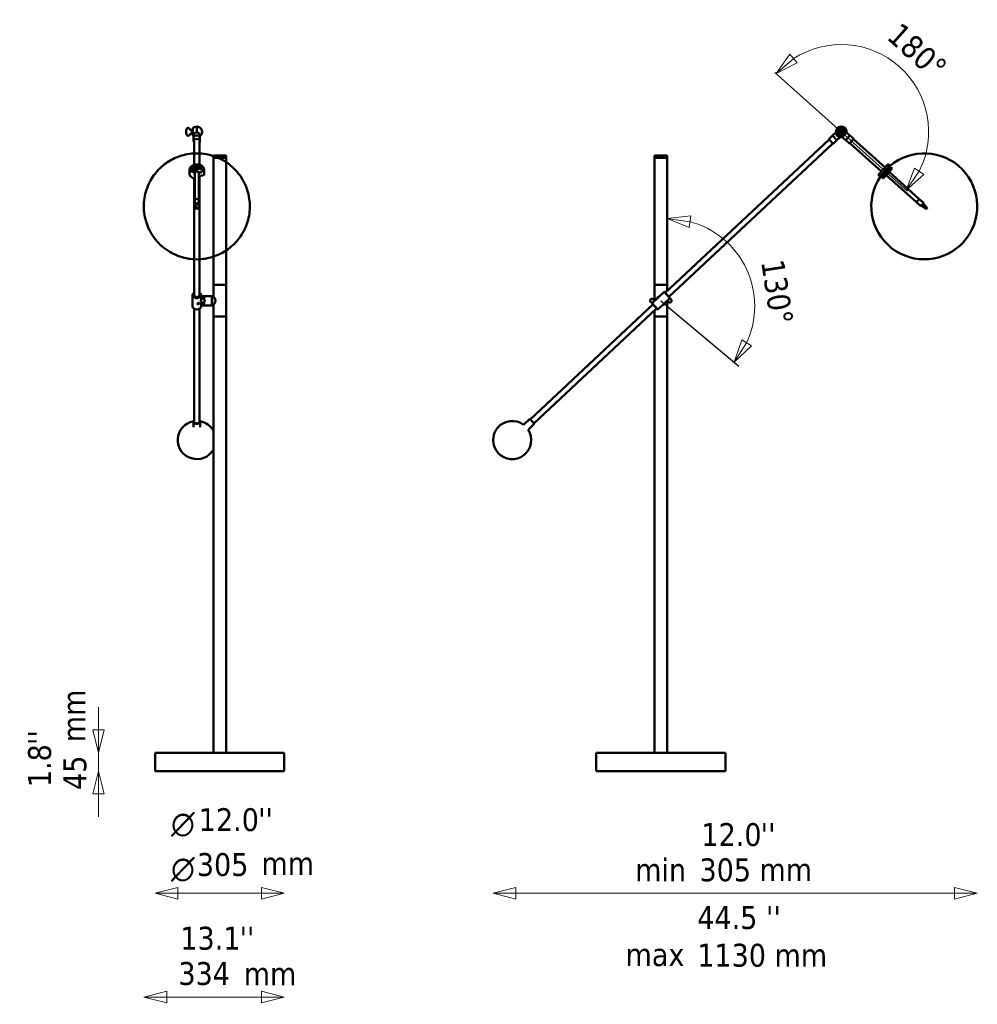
# Model space of a CAD drawing. Header units: millimetres. Extents: x 525 to 4798, y 847 to 3172.
# Tile 1 of 2: x 525 to 2785, y 847 to 3172. Entities that reach past the tile are written whole.
import ezdxf

# ---------------------------------------------------------------- set-up
doc = ezdxf.new("R2010")
doc.units = ezdxf.units.MM
doc.header["$LTSCALE"] = 18
for name, color, linetype, lineweight in [('Geometria szkicu (ISO)', 7, 'Continuous', 25), ('Symbol (ISO)', 7, 'Continuous', 25), ('Widoczne (ISO)', 7, 'Continuous', 50), ('Wymiar (ISO)', 7, 'Continuous', 25)]:
    doc.layers.add(name, color=color, linetype=linetype, lineweight=lineweight)
doc.styles.add('Styl tekstu27', font='AIGDT___.TTF')
doc.styles.add('Tekst notatki (ISO)', font='tahoma.ttf')

msp = doc.modelspace()

# ---------------------------------------------------------------- linework, layer by layer
at = {"layer": 'Geometria szkicu (ISO)'}
for p, q in [((2463.6, 2906.9), (2307.2, 3047)), ((2463.6, 2906.9), (2619.9, 2766.7)), ((2038.1, 2508.3), (2221.9, 2354))]:
    msp.add_line(p, q, dxfattribs=at)
at = {"layer": 'Widoczne (ISO)', "linetype": 'Continuous', "lineweight": 50}
for p, q in [((917.8, 2908), (917.8, 2907.8)), ((917.8, 2906), (917.8, 2905.7)), ((930.8, 2911.4), (933.2, 2914.2)), ((930.8, 2902.4), (930.8, 2911.4)), ((933.2, 2898.8), (933.2, 2915)), ((942.7, 2905.8), (942.7, 2919.4)), ((942.7, 2905.8), (942.7, 2919.4)), ((2465.6, 2916.2), (2460.6, 2915.9)), ((2461.1, 2906.7), (2460.6, 2915.9)), ((2461.1, 2906.7), (2466.1, 2907)), ((2461.1, 2906.7), (2461.6, 2897.6)), ((2465.6, 2916.2), (2466.1, 2907)), ((2466, 2894.6), (2476, 2905.8)), ((2466.6, 2897.8), (2466.1, 2907)), ((2476, 2905.8), (2484.2, 2898.4)), ((930.8, 2902.4), (933.2, 2899.6)), ((935.2, 2900.2), (935.2, 2892.9)), ((935.2, 2892.9), (935.2, 2884.8)), ((936.2, 2829.1), (936.2, 2884.8)), ((949.2, 2829.1), (949.2, 2884.8)), ((950.2, 2898.2), (950.2, 2892.9)), ((950.2, 2892.9), (950.2, 2884.8)), ((2048.2, 2526.7), (2435, 2889.1)), ((2443.1, 2898), (2434.3, 2889.8)), ((2434.3, 2889.8), (2444.6, 2878.8)), ((2443.1, 2898), (2451.1, 2905.5)), ((2453.4, 2887), (2443.1, 2898)), ((2453.4, 2887), (2443.1, 2898)), ((2453.4, 2887), (2444.6, 2878.8)), ((2451.1, 2905.5), (2451.1, 2905.5)), ((2451.8, 2902.7), (2451.6, 2902.5)), ((2451.8, 2902.7), (2451.8, 2902.7)), ((2453.4, 2887), (2461.4, 2894.6)), ((2461.4, 2894.6), (2461.4, 2894.6)), ((2466.6, 2897.8), (2461.6, 2897.6)), ((2466, 2894.6), (2474.2, 2887.3)), ((2484.2, 2898.4), (2474.2, 2887.3)), ((2474.2, 2887.3), (2484.2, 2898.4)), ((2474.2, 2887.3), (2483.2, 2879.3)), ((2483.2, 2879.3), (2493.2, 2890.4)), ((2484.2, 2898.4), (2493.2, 2890.4)), ((2567, 2822.9), (2492.5, 2889.7)), ((2057.1, 2517.2), (2443.9, 2879.6)), ((2558.3, 2813.3), (2483.8, 2880)), ((1011.7, 2851.5), (981.7, 2851.5)), ((981.7, 2851.5), (981.7, 2845.8)), ((1011.7, 2845.8), (981.7, 2845.8)), ((981.7, 2545.8), (981.7, 2845.8)), ((981.7, 2845.8), (1011.7, 2845.8)), ((1011.7, 2851.5), (1011.7, 2845.8)), ((1011.7, 2545.8), (1011.7, 2845.8)), ((2053.1, 2851.5), (2023.1, 2851.5)), ((2023.1, 2851.5), (2023.1, 2845.8)), ((2053.1, 2845.8), (2023.1, 2845.8)), ((2023.1, 2545.8), (2023.1, 2845.8)), ((2023.1, 2845.8), (2053.1, 2845.8)), ((2053.1, 2851.5), (2053.1, 2845.8)), ((2053.1, 2545.8), (2053.1, 2845.8)), ((925.2, 2816.4), (925.2, 2814.8)), ((950.4, 2820.4), (925.8, 2811.9)), ((925.8, 2811.9), (925.8, 2814)), ((926.2, 2814.9), (926.2, 2814.2)), ((949.8, 2823.9), (926.8, 2815.8)), ((926.8, 2815.8), (926.8, 2814.5)), ((936.7, 2819.3), (936.7, 2819.3)), ((949.8, 2823.9), (949.8, 2822.5)), ((950.4, 2822.6), (950.4, 2820.4)), ((960.2, 2816.4), (960.2, 2814.8)), ((2552.6, 2806.9), (2572.6, 2829.3)), ((2554.7, 2801.7), (2578, 2827.8)), ((2556.8, 2801.1), (2578.8, 2825.7)), ((2558.6, 2801.7), (2571.3, 2815.8)), ((2560.2, 2799.2), (2573.5, 2814)), ((2570.7, 2816.6), (2571.4, 2815.9)), ((2578.5, 2823.9), (2571.3, 2815.8)), ((2571.3, 2815.8), (2573.3, 2814.1)), ((2572.7, 2818.8), (2573.4, 2818.1)), ((2575.9, 2811.9), (2573.5, 2814)), ((2583.6, 2820.4), (2575.9, 2811.9)), ((2576.2, 2829.5), (2578, 2827.8)), ((2576.9, 2822.3), (2576.3, 2822.8)), ((2577.4, 2827), (2578.8, 2825.7)), ((2578.5, 2823.9), (2580.4, 2822.2)), ((2581.2, 2822.6), (2583.6, 2820.4)), ((925.2, 2810.9), (925.2, 2808.7)), ((935.1, 2797), (937.7, 2797.9)), ((936.2, 2521.7), (936.2, 2797.4)), ((937.7, 2744.7), (937.7, 2811.2)), ((947.7, 2744.7), (947.7, 2811.2)), ((947.7, 2801.4), (959.7, 2805.6)), ((949.2, 2521.7), (949.2, 2801.9)), ((960.2, 2810.9), (960.2, 2808.7)), ((2552.8, 2803.4), (2554.7, 2801.7)), ((2555.3, 2802.5), (2556.8, 2801.1)), ((2558.6, 2801.7), (2560.6, 2799.9)), ((2560, 2803.5), (2559.4, 2804)), ((2560.2, 2804.9), (2560.9, 2804.2)), ((2560.2, 2799.2), (2562.6, 2797)), ((2562.2, 2807.1), (2562.9, 2806.5)), ((2562.6, 2797), (2575.9, 2811.9)), ((2565.2, 2809), (2564.5, 2809.7)), ((2641.2, 2741), (2569.8, 2805)), ((2647.9, 2748.4), (2576.4, 2812.4)), ((937.7, 2744.7), (937.7, 2735.3)), ((947.7, 2744.7), (947.7, 2735.3)), ((2641.2, 2741), (2647.9, 2748.4)), ((2647.9, 2748.4), (2641.2, 2741)), ((2647.9, 2748.4), (2658.3, 2739.1)), ((939.7, 2726.3), (937.7, 2735.2)), ((939.2, 2738), (941.7, 2737.2)), ((940.2, 2727.3), (939.2, 2738)), ((940.2, 2727.3), (939.7, 2726.3)), ((939.7, 2726.3), (940.7, 2726)), ((941.2, 2727), (940.2, 2727.3)), ((940.7, 2726), (944.2, 2725)), ((944.8, 2726), (941.2, 2727)), ((941.7, 2737.2), (945.2, 2736.2)), ((944.2, 2725), (945.3, 2724.7)), ((945.8, 2725.7), (944.8, 2726)), ((945.2, 2736.2), (947.7, 2735.5)), ((945.3, 2724.7), (945.8, 2725.7)), ((945.8, 2725.7), (947.7, 2735.5)), ((2641.2, 2741), (2651.6, 2731.6)), ((2651.6, 2731.6), (2654.8, 2735.2)), ((2664.2, 2724.7), (2652.6, 2732.7)), ((2654.8, 2735.2), (2657.3, 2738)), ((2665.6, 2726.3), (2654.8, 2735.2)), ((2657.3, 2738), (2658.3, 2739.1)), ((2666.6, 2727.3), (2657.3, 2738)), ((2664.5, 2725), (2664.2, 2724.7)), ((2665.4, 2726), (2664.5, 2725)), ((2665.6, 2726.3), (2665.4, 2726)), ((2666.6, 2727.3), (2665.6, 2726.3)), ((2752.7, 2647.6), (2752.8, 2647.7)), ((2752.7, 2647.6), (2752.8, 2647.7)), ((981.7, 2545.8), (1011.7, 2545.8)), ((981.7, 2519.3), (981.7, 2545.8)), ((981.7, 2545.8), (1011.7, 2545.8)), ((1011.7, 2470.8), (1011.7, 2545.8)), ((2023.1, 2545.8), (2053.1, 2545.8)), ((2023.1, 2510.3), (2023.1, 2545.8)), ((2023.1, 2545.8), (2053.1, 2545.8)), ((2053.1, 2531.3), (2053.1, 2545.8)), ((932.7, 2495), (932.7, 2521.6)), ((952.7, 2511.7), (952.7, 2521.6)), ((953.7, 2513.3), (952.7, 2513.3)), ((953.7, 2518.8), (954.2, 2519.3)), ((953.7, 2511.5), (953.7, 2518.8)), ((954.2, 2519.3), (954.2, 2511.9)), ((954.2, 2519.3), (959.2, 2519.3)), ((959.2, 2511.9), (959.2, 2519.3)), ((959.7, 2518.8), (959.2, 2519.3)), ((959.7, 2519.1), (959.9, 2519.3)), ((959.7, 2511.5), (959.7, 2519.1)), ((959.9, 2519.3), (959.9, 2511.3)), ((978.5, 2519.3), (959.9, 2519.3)), ((978.5, 2497.3), (978.5, 2519.3)), ((978.7, 2519.1), (978.5, 2519.3)), ((978.7, 2519.3), (978.7, 2497.3)), ((981.7, 2519.3), (978.7, 2519.3)), ((2017, 2502.3), (2045.5, 2528.9)), ((2030.7, 2487.7), (2059.1, 2514.3)), ((2059.1, 2514.3), (2045.5, 2528.9)), ((2046.2, 2528.9), (2045.5, 2528.9)), ((2046.2, 2528.9), (2059.2, 2515)), ((2059.2, 2515), (2059.1, 2514.3)), ((936.2, 2223.2), (936.2, 2489.4)), ((949.2, 2223.2), (949.2, 2489.4)), ((953.7, 2503.3), (952, 2503.3)), ((952.7, 2495), (952.7, 2503.3)), ((953.7, 2497.8), (953.7, 2505.1)), ((953.7, 2497.8), (954.2, 2497.3)), ((954.2, 2504.7), (954.2, 2497.3)), ((954.2, 2497.3), (959.2, 2497.3)), ((959.2, 2497.3), (959.2, 2504.7)), ((959.7, 2497.8), (959.2, 2497.3)), ((959.7, 2497.5), (959.7, 2505.1)), ((959.7, 2497.5), (959.9, 2497.3)), ((959.9, 2505.3), (959.9, 2497.3)), ((978.5, 2497.3), (959.9, 2497.3)), ((978.7, 2497.5), (978.5, 2497.3)), ((981.7, 2497.3), (978.7, 2497.3)), ((981.7, 2470.8), (981.7, 2497.3)), ((1729.3, 2228), (2019, 2499.4)), ((1738.2, 2218.5), (2027.9, 2489.9)), ((2017, 2502.3), (2030.7, 2487.7)), ((2017, 2501.6), (2017, 2502.3)), ((2030, 2487.7), (2017, 2501.6)), ((2025.6, 2510.3), (2021.1, 2510.3)), ((2021.1, 2509.9), (2021.1, 2509.4)), ((2021.1, 2507.2), (2021.1, 2506.7)), ((2021.3, 2506.3), (2021.1, 2506.3)), ((2030, 2487.7), (2030.7, 2487.7)), ((2050.6, 2506.3), (2054.8, 2506.3)), ((2053.1, 2470.8), (2053.1, 2506.3)), ((2054.8, 2510.3), (2054.8, 2510.3)), ((2054.9, 2509.4), (2054.9, 2509.9)), ((2054.9, 2506.7), (2054.9, 2507.2)), ((1011.7, 2470.8), (981.7, 2470.8)), ((981.7, 2470.8), (981.7, 1440.8)), ((1011.7, 2470.8), (981.7, 2470.8)), ((1011.7, 2470.8), (1011.7, 1440.8)), ((2023.1, 2470.8), (2023.1, 2485.3)), ((2053.1, 2470.8), (2023.1, 2470.8)), ((2023.1, 2470.8), (2023.1, 1440.8)), ((2053.1, 2470.8), (2023.1, 2470.8)), ((2053.1, 2470.8), (2053.1, 1440.8)), ((934.7, 2209.6), (934.7, 2223.2)), ((950.7, 2209.6), (950.7, 2223.2)), ((1713.7, 2215.4), (1728.3, 2229.1)), ((1724.7, 2203.8), (1739.2, 2217.4)), ((1739.2, 2217.4), (1728.3, 2229.1)), ((1149.2, 1440.8), (844.2, 1440.8)), ((844.2, 1397.8), (844.2, 1440.8)), ((1149.2, 1397.8), (1149.2, 1440.8)), ((2190.6, 1440.8), (1885.6, 1440.8)), ((1885.6, 1397.8), (1885.6, 1440.8)), ((2190.6, 1397.8), (2190.6, 1440.8)), ((844.2, 1397.8), (1149.2, 1397.8)), ((1885.6, 1397.8), (2190.6, 1397.8))]:
    msp.add_line(p, q, dxfattribs=at)
for centre, radius, start, end in [((942.7, 2906.9), 12.5, 90, 139.4642), ((942.7, 2906.9), 12.5, 306.8699, 90), ((2463.6, 2906.9), 12.5, 354.826, 281.4322), ((2463.6, 2906.9), 12.5, 354.826, 186.4322), ((2463.6, 2906.9), 8.12, 111.0515, 255.2067), ((2463.6, 2906.9), 7.75, 111.9482, 254.31), ((2463.6, 2906.9), 7.5, 112.6003, 253.6579), ((2463.6, 2906.9), 4.5, 126.8781, 239.3801), ((2463.6, 2906.9), 8.12, 291.0515, 75.2067), ((2463.6, 2906.9), 7.75, 291.9482, 74.31), ((2463.6, 2906.9), 7.5, 292.6003, 73.6579), ((2463.6, 2906.9), 4.5, 306.8781, 59.3801), ((942.7, 2906.9), 12.5, 220.5358, 233.1301), ((2463.6, 2906.9), 12.5, 259.826, 281.4322), ((2659.8, 2731.2), 125, 318.1291, 130.5951), ((2574.5, 2827.6), 2.5, 48.1291, 138.1291), ((2577, 2822.4), 0.2, 228.1291, 312.2123), ((2625, 2762.2), 75, 128.8159, 129.2428), ((2659.6, 2731), 125, 145.6631, 318.1291), ((2554.5, 2805.3), 2.5, 138.1291, 228.1291), ((2559.9, 2803.3), 0.2, 336.7117, 48.1291), ((2659.6, 2731), 125, 318.1291, 318.1798), ((2659.8, 2731.2), 125, 318.0783, 318.1291), ((2038.1, 2508.3), 11, 108.5091, 157.7491), ((2038.1, 2508.3), 10.5, 115.3763, 150.8819), ((2038.1, 2508.3), 11, 288.5091, 337.7491), ((2038.1, 2508.3), 10.5, 295.3763, 330.8819), ((942.7, 2179.3), 45, 100.2164, 330.0736), ((942.7, 2179.3), 45, 29.9264, 79.7836), ((1686.9, 2179.3), 45, 53.3694, 32.8887)]:
    msp.add_arc(centre, radius, start, end, dxfattribs=at)
for centre, major_axis, ratio, start_param, end_param in [((942.7, 2900.2), (-7.5, 0), 0.74465, 4.712389, 6.283185), ((942.7, 2884.8), (7.5, 0), 0.74465, 5.76087, 9.947093), ((942.7, 2892.9), (-7.5, 0), 0.74465, 3.141593, 6.283185), ((942.7, 2892.9), (7.5, 0), 0.74465, 0, 3.141593), ((942.7, 2814.8), (17.5, 0), 0.74465, 6.133325, 9.574638), ((942.7, 2810.9), (-17.5, 0), 0.74465, 6.039821, 6.283185), ((938.1, 2769.6), (-62.9, -39.4), 0.604914, 4.165768, 4.534777), ((942.7, 2813.4), (16.5, 0), 0.74465, 0.197387, 3.073532), ((942.7, 2812.8), (-16.5, 0), 0.74465, 6.029761, 6.156891), ((935, 2817.5), (-3, 0), 0.74465, 4.101542, 6.211109), ((935, 2819.5), (-3, 0), 0.74465, 0.464713, 0.767936), ((942.7, 2808.7), (-6, 0), 0.74465, 2.555907, 6.868871), ((942.7, 2812.8), (16.5, 0), 0.74465, 0.335593, 1.126126), ((942.7, 2810.9), (17.5, 0), 0.74465, 0, 1.116066), ((942.7, 2808.7), (17.5, 0), 0.74465, 6.039821, 7.399251), ((2631.6, 2769.6), (-55.2, 49.5), 0.422635, 6.098681, 6.46769), ((942.7, 2808.7), (-17.5, 0), 0.74465, 6.039821, 7.399251), ((942.7, 2812.1), (-6, 0), 0.74465, 0.387554, 0.585686), ((942.7, 2813.4), (-7, 0), 0.74465, 0.702373, 0.775193), ((942.7, 2812.1), (6, 0), 0.74465, 5.6975, 5.895631), ((942.7, 2813.4), (-7, 0), 0.74465, 2.366399, 2.439219), ((951.8, 2813.1), (-1.19, 0), 0.74465, 0.520839, 2.620754), ((2618.3, 2754.8), (-55.2, 49.5), 0.422635, 0.157762, 0.184504), ((942.7, 2744.7), (5, 0), 0.74465, 0, 3.141593), ((942.7, 2744.7), (-5, 0), 0.74465, 3.141593, 6.283185), ((942.7, 2735.3), (-5, 0), 0.74465, 5.49697, 6.320004), ((942.7, 2735.3), (-5, 0), 0.74465, 0.036819, 0.283088), ((942.7, 2735.3), (5, 0), 0.74465, 0.036819, 2.355377), ((942.7, 2735.3), (5, 0), 0.74465, 6.124304, 6.320004), ((942.7, 2521.6), (-10, 0), 0.729815, 5.419973, 10.28799), ((942.7, 2522), (9.5, 0), 0.729815, 2.324317, 7.100461), ((942.7, 2522), (-6.96, 0), 0.729815, 5.918145, 9.789818), ((942.7, 2495), (10, 0), 0.729815, 3.141593, 6.283185), ((947.5, 2503.6), (1.49, -0.91), 0.62454, 4.557867, 5.975992), ((947.5, 2503.6), (1.07, -0.65), 0.62454, 4.767313, 6.16494), ((942.7, 2223.2), (-8, 0), 0.729815, 5.660817, 10.047146), ((942.7, 2223.2), (6.5, 0), 0.729815, 3.141593, 6.283185)]:
    msp.add_ellipse(centre, major_axis=major_axis, ratio=ratio, start_param=start_param, end_param=end_param, dxfattribs=at)
for centre, major_axis in [((934.5, 2813), (-1.73, 0)), ((934.5, 2813.3), (1.23, 0)), ((951.8, 2811.9), (-1.73, 0)), ((951.8, 2812.2), (1.23, 0))]:
    msp.add_ellipse(centre, major_axis=major_axis, ratio=0.74465, dxfattribs=at)
for points, knots in [([(930.8, 2910.7), (930.4, 2910.7), (929.5, 2910.6), (927.5, 2911.8), (925.8, 2913.6), (923.9, 2916.7), (919.7, 2916), (917.8, 2911.9), (917.8, 2908.9), (917.8, 2907)], [4.5, 4.5, 4.5, 4.5, 5.80505, 7.046145, 11.426945, 13.262483, 17.476581, 20.612924, 26.275376, 26.275376, 26.275376, 26.275376]), ([(930.8, 2903.3), (930.4, 2903.4), (929.5, 2903.5), (927.5, 2902.2), (925.8, 2900.4), (923.9, 2897.4), (919.7, 2898), (917.8, 2902.2), (917.8, 2905.1), (917.8, 2907)], [4.5, 4.5, 4.5, 4.5, 5.80505, 7.046145, 11.426945, 13.262483, 17.476581, 20.612924, 26.275376, 26.275376, 26.275376, 26.275376]), ([(917.8, 2905.7), (917.8, 2904.2), (918, 2901.6), (919.7, 2897.8), (923.9, 2897.1), (925.8, 2900.2), (927.5, 2902), (929.5, 2903.2), (930.4, 2903.1), (930.8, 2903)], [-25.262005, -25.262005, -25.262005, -25.262005, -20.612924, -17.476581, -13.262483, -11.426945, -7.046145, -5.80505, -4.5, -4.5, -4.5, -4.5]), ([(950.2, 2898.2), (950.2, 2898.6), (950.2, 2899), (950, 2899.8), (949.8, 2900.2), (949.5, 2901.1), (949.2, 2901.5), (948.7, 2902.3), (948.4, 2902.7), (947.7, 2903.4), (947.3, 2903.8), (946.5, 2904.4), (946.1, 2904.7), (945.2, 2905.2), (944.7, 2905.4), (943.7, 2905.7), (943.2, 2905.8), (942.7, 2905.8)], [-11.816508, -11.816508, -11.816508, -11.816508, -10.349235, -10.349235, -8.881961, -8.881961, -7.414687, -7.414687, -5.947414, -5.947414, -4.46056, -4.46056, -2.973707, -2.973707, -1.486853, -1.486853, 0, 0, 0, 0]), ([(2451.5, 2902.6), (2451.5, 2902.6), (2451.5, 2902.7), (2451.4, 2903.2), (2451.3, 2903.5), (2451.2, 2904.2), (2451.2, 2904.5), (2451.1, 2905), (2451.1, 2905.2), (2451.1, 2905.4), (2451.1, 2905.5), (2451.1, 2905.5)], [-6.249815, -6.249815, -6.249815, -6.249815, -5.947414, -5.947414, -4.46056, -4.46056, -2.973707, -2.973707, -1.486853, -1.486853, 0, 0, 0, 0]), ([(2454.1, 2898), (2453.7, 2898.3), (2453.4, 2898.7), (2452.8, 2899.5), (2452.6, 2900), (2452.1, 2900.8), (2452, 2901.2), (2451.7, 2902), (2451.6, 2902.3), (2451.5, 2902.6)], [-11.816508, -11.816508, -11.816508, -11.816508, -10.349235, -10.349235, -8.881961, -8.881961, -7.414687, -7.414687, -6.249815, -6.249815, -6.249815, -6.249815]), ([(2451.7, 2901.8), (2451.9, 2901.7), (2452.1, 2901.4), (2452.5, 2901.1), (2452.5, 2901.1)], [56.9003197, 56.9003197, 56.9003197, 56.9003197, 57.2747921, 57.314769, 57.314769, 57.314769, 57.314769]), ([(2452, 2901.2), (2452, 2901.2), (2452, 2901.2), (2452, 2901.2), (2452.2, 2901), (2452.4, 2900.8), (2452.6, 2900.6), (2452.7, 2900.5), (2452.9, 2900.3), (2453, 2900.1)], [-59.460554, -59.460554, -59.460554, -59.460554, -59.418105, -59.418105, -59.418105, -58.369913, -58.369913, -58.369913, -57.556654, -57.556654, -57.556654, -57.556654]), ([(2457, 2895.8), (2456.7, 2896.1), (2456.3, 2896.4), (2455.9, 2896.8), (2455.4, 2897.3), (2454.8, 2897.9), (2454.3, 2898.5), (2453.7, 2899), (2453.1, 2899.6), (2452.6, 2900.1), (2452.5, 2900.2), (2452.5, 2900.3), (2452.4, 2900.4)], [-264.219532, -264.219532, -264.219532, -264.219532, -262.344404, -262.344404, -262.344404, -259.915216, -259.915216, -259.915216, -257.486028, -257.486028, -257.486028, -257.020477, -257.020477, -257.020477, -257.020477]), ([(2453.3, 2898.9), (2453.4, 2898.8), (2453.9, 2898.3), (2454.7, 2897.5), (2455.4, 2896.8), (2455.5, 2896.7)], [51.576307, 51.576307, 51.576307, 51.576307, 51.6402721, 52.1189492, 52.2670791, 52.2670791, 52.2670791, 52.2670791]), ([(2458.5, 2895.1), (2458.2, 2895.2), (2457.9, 2895.3), (2457.2, 2895.7), (2456.8, 2895.9), (2455.9, 2896.4), (2455.5, 2896.7), (2454.8, 2897.3), (2454.4, 2897.6), (2454.1, 2898)], [-17.383202, -17.383202, -17.383202, -17.383202, -16.218329, -16.218329, -14.751056, -14.751056, -13.283782, -13.283782, -11.816508, -11.816508, -11.816508, -11.816508]), ([(2456.8, 2896.3), (2457, 2896.2), (2457.1, 2896.1), (2457.3, 2895.9), (2457.5, 2895.7), (2457.7, 2895.5), (2457.9, 2895.4)], [-51.84639, -51.84639, -51.84639, -51.84639, -51.032568, -51.032568, -51.032568, -49.520988, -49.520988, -49.520988, -49.520988]), ([(2458, 2895.7), (2458, 2895.7), (2458.1, 2895.6), (2458.2, 2895.5), (2458.2, 2895.5), (2458.2, 2895.5)], [59.3198564, 59.3198564, 59.3198564, 59.3198564, 59.3634641, 59.6767649, 59.6892786, 59.6892786, 59.6892786, 59.6892786]), ([(2458.2, 2895.2), (2458.2, 2895.2), (2458.2, 2895.3), (2458.2, 2895.4), (2458.2, 2895.4), (2458.2, 2895.5)], [-0.3076384, -0.3076384, -0.3076384, -0.3076384, -0.232125, -0.232125, 0, 0, 0, 0]), ([(2461.4, 2894.6), (2461.4, 2894.6), (2461.3, 2894.6), (2461, 2894.6), (2460.8, 2894.6), (2460.3, 2894.7), (2460, 2894.7), (2459.4, 2894.9), (2459.1, 2894.9), (2458.6, 2895.1), (2458.5, 2895.1), (2458.5, 2895.1)], [-23.633017, -23.633017, -23.633017, -23.633017, -22.146164, -22.146164, -20.65931, -20.65931, -19.172457, -19.172457, -17.685603, -17.685603, -17.383202, -17.383202, -17.383202, -17.383202]), ([(818.5, 2745.7), (820, 2758.9), (823.7, 2771.7), (834.4, 2795.1), (841.5, 2805.5), (858.1, 2824.2), (867.7, 2831.8), (888.7, 2844.7), (900, 2849.2), (924.1, 2855.5), (936.7, 2856.7), (962.8, 2855.3), (976.2, 2852.5), (1002.3, 2841.9), (1015, 2834.5), (1036.9, 2814.5), (1046.4, 2803), (1059.9, 2777), (1064.5, 2763.3), (1068.5, 2735.6), (1068.2, 2721.9), (1063.5, 2695.7), (1059, 2683.3), (1047, 2660.7), (1039.4, 2650.8), (1021.8, 2633.2), (1011.8, 2626.2), (990.1, 2614.6), (978.5, 2610.7), (954, 2605.8), (941.1, 2605.3), (914.8, 2608.4), (901.4, 2612.1), (875.7, 2624.7), (863.4, 2633), (842.9, 2654.5), (834.4, 2666.6), (822.7, 2693.3), (819.1, 2707.1), (817.4, 2729.5), (817.5, 2737.7), (818.5, 2745.7)], [0, 0, 0, 0, 0.239742, 0.239742, 0.49778, 0.49778, 0.794449, 0.794449, 1.146781, 1.146781, 1.55561, 1.55561, 1.984349, 1.984349, 2.369948, 2.369948, 2.684753, 2.684753, 2.948023, 2.948023, 3.188467, 3.188467, 3.430179, 3.430179, 3.694259, 3.694259, 4.000809, 4.000809, 4.365123, 4.365123, 4.7822, 4.7822, 5.207248, 5.207248, 5.579114, 5.579114, 5.881459, 5.881459, 6.138064, 6.138064, 6.283185, 6.283185, 6.283185, 6.283185]), ([(925.2, 2816.4), (925.2, 2817.8), (925.5, 2819.2), (926.6, 2821.9), (927.4, 2823.2), (929.5, 2825.5), (930.8, 2826.5), (933.8, 2828.3), (935.5, 2829), (939, 2829.9), (940.9, 2830.1), (944.7, 2830.1), (946.6, 2829.9), (950.2, 2828.9), (951.9, 2828.2), (954.9, 2826.4), (956.2, 2825.3), (958.4, 2822.8), (959.2, 2821.4), (960, 2818.8), (960.2, 2817.6), (960.2, 2816.4)], [6.195937, 6.195937, 6.195937, 6.195937, 6.485335, 6.485335, 6.784773, 6.784773, 7.10383, 7.10383, 7.435661, 7.435661, 7.771217, 7.771217, 8.107211, 8.107211, 8.44273, 8.44273, 8.774259, 8.774259, 9.091789, 9.091789, 9.33753, 9.33753, 9.33753, 9.33753]), ([(931.9, 2817.6), (932.1, 2817.9), (932.4, 2818.2), (933.5, 2819.3), (934.4, 2820), (936.6, 2821.1), (937.9, 2821.6), (940.4, 2822.1), (941.8, 2822.3), (943.7, 2822.2), (944.2, 2822.2), (944.8, 2822.1)], [6.729039, 6.729039, 6.729039, 6.729039, 6.842262, 6.842262, 7.161805, 7.161805, 7.480326, 7.480326, 7.798659, 7.798659, 7.929806, 7.929806, 7.929806, 7.929806]), ([(932.9, 2819.1), (932.9, 2819.1), (932.9, 2819.1), (933.1, 2819), (933.3, 2818.9), (933.5, 2818.8)], [1.0765037, 1.0765037, 1.0765037, 1.0765037, 1.07804383, 1.07804383, 1.15029545, 1.15029545, 1.15029545, 1.15029545]), ([(933.5, 2818.8), (933.7, 2818.7), (933.9, 2818.7), (934.4, 2818.6), (934.6, 2818.6), (934.9, 2818.7), (935, 2818.7), (935.1, 2818.7)], [0, 0, 0, 0, 0.0722482, 0.0722482, 0.1444964, 0.1444964, 0.1637388, 0.1637388, 0.1637388, 0.1637388]), ([(935.4, 2818.8), (935.5, 2818.9), (935.5, 2818.9), (935.8, 2819), (936, 2819.2), (936.2, 2819.4), (936.2, 2819.4), (936.3, 2819.5)], [0.1991594, 0.1991594, 0.1991594, 0.1991594, 0.2160332, 0.2160332, 0.2875701, 0.2875701, 0.3166062, 0.3166062, 0.3166062, 0.3166062]), ([(952.2, 2508), (952.2, 2508.1), (952.2, 2508.2), (952.2, 2508.6), (952.3, 2508.8), (952.4, 2509.5), (952.5, 2509.8), (952.9, 2510.6), (953.2, 2510.9), (953.9, 2511.7), (954.3, 2512), (955.1, 2512.4), (955.3, 2512.5), (956, 2512.8), (956.5, 2512.8), (957.4, 2512.8), (957.8, 2512.7), (958.5, 2512.4), (958.9, 2512.2), (959.7, 2511.6), (960, 2511.2), (960.7, 2510.4), (960.9, 2509.8), (961.2, 2509.1), (961.2, 2508.8), (961.3, 2508.2), (961.2, 2507.8), (961, 2507), (960.9, 2506.6), (960.4, 2505.9), (960.1, 2505.5), (959.4, 2504.8), (958.9, 2504.5), (958.2, 2504.1), (958, 2504), (957.2, 2503.8), (956.8, 2503.8), (955.9, 2503.9), (955.5, 2504), (954.8, 2504.3), (954.4, 2504.5), (953.7, 2505.1), (953.3, 2505.5), (952.7, 2506.4), (952.5, 2507), (952.3, 2507.7), (952.3, 2507.9), (952.2, 2508)], [0, 0, 0, 0, 0.025874, 0.025874, 0.103923, 0.103923, 0.219424, 0.219424, 0.356926, 0.356926, 0.521028, 0.521028, 0.603036, 0.603036, 0.748903, 0.748903, 0.864997, 0.864997, 0.99012, 0.99012, 1.144534, 1.144534, 1.314821, 1.314821, 1.388056, 1.388056, 1.509712, 1.509712, 1.624008, 1.624008, 1.765802, 1.765802, 1.932208, 1.932208, 2.01276, 2.01276, 2.153038, 2.153038, 2.266958, 2.266958, 2.395762, 2.395762, 2.553216, 2.553216, 2.723188, 2.723188, 2.77735, 2.77735, 2.77735, 2.77735]), ([(981.7, 2497.3), (981.7, 2497.3), (981.8, 2497.4), (982, 2497.7), (982.2, 2497.9), (982.8, 2498.7), (983.3, 2499.6), (984.5, 2501.5), (985.2, 2502.7), (985.9, 2504.7), (986.2, 2505.4), (986.5, 2506.8), (986.5, 2507.6), (986.5, 2509), (986.5, 2509.8), (986.2, 2511.2), (985.9, 2511.9), (985.2, 2513.9), (984.5, 2515.1), (983.3, 2517), (982.8, 2517.9), (982.2, 2518.7), (982, 2518.9), (981.8, 2519.2), (981.7, 2519.3), (981.7, 2519.3)], [1.747725, 1.747725, 1.747725, 1.747725, 1.964153, 1.964153, 2.180581, 2.180581, 2.613437, 2.613437, 3.054444, 3.054444, 3.274947, 3.274947, 3.495451, 3.495451, 3.715954, 3.715954, 3.936458, 3.936458, 4.377465, 4.377465, 4.81032, 4.81032, 5.026748, 5.026748, 5.243176, 5.243176, 5.243176, 5.243176]), ([(2012.6, 2508.3), (2012.6, 2508.8), (2012.6, 2509.2), (2012.9, 2510.1), (2013.1, 2510.6), (2013.7, 2511.3), (2014.1, 2511.7), (2014.8, 2512.2), (2015.3, 2512.5), (2016.2, 2512.7), (2016.7, 2512.8), (2017.6, 2512.8), (2018.1, 2512.7), (2019, 2512.4), (2019.4, 2512.2), (2020.2, 2511.6), (2020.5, 2511.2), (2020.9, 2510.7), (2021, 2510.5), (2021.1, 2510.3)], [0, 0, 0, 0, 0.386274, 0.386274, 0.803715, 0.803715, 1.209715, 1.209715, 1.616818, 1.616818, 2.034151, 2.034151, 2.424236, 2.424236, 2.842769, 2.842769, 3.24535, 3.24535, 3.413087, 3.413087, 3.413087, 3.413087]), ([(2063.4, 2508.3), (2063.4, 2508.8), (2063.3, 2509.2), (2063, 2510.1), (2062.8, 2510.6), (2062.2, 2511.3), (2061.9, 2511.7), (2061.1, 2512.2), (2060.7, 2512.5), (2059.7, 2512.7), (2059.2, 2512.8), (2058.3, 2512.8), (2057.8, 2512.7), (2057.3, 2512.5), (2057.2, 2512.5), (2057.1, 2512.4)], [0, 0, 0, 0, 0.386274, 0.386274, 0.803715, 0.803715, 1.209715, 1.209715, 1.616818, 1.616818, 2.034151, 2.034151, 2.424236, 2.424236, 2.510699, 2.510699, 2.510699, 2.510699]), ([(944.1, 2501.1), (944.1, 2501.2), (944.1, 2501.4), (944.3, 2501.7), (944.5, 2501.8), (944.8, 2502.1), (945.1, 2502.3), (945.7, 2502.5), (946, 2502.6), (946.6, 2502.8), (946.9, 2502.8), (947.6, 2502.9), (947.9, 2502.9), (948.3, 2502.9), (948.4, 2502.9), (948.6, 2502.8), (948.7, 2502.7), (948.7, 2502.6), (948.8, 2502.6), (948.8, 2502.4), (948.7, 2502.3), (948.7, 2502.1), (948.6, 2502), (948.4, 2501.7), (948.3, 2501.6), (947.9, 2501.1), (947.6, 2500.9), (946.9, 2500.5), (946.6, 2500.4), (946, 2500.2), (945.7, 2500.2), (945.1, 2500.2), (944.8, 2500.2), (944.5, 2500.4), (944.3, 2500.5), (944.1, 2500.8), (944.1, 2500.9), (944.1, 2501.1)], [0, 0, 0, 0, 0.064485, 0.064485, 0.12897, 0.12897, 0.215879, 0.215879, 0.302787, 0.302787, 0.409672, 0.409672, 0.516556, 0.516556, 0.586114, 0.586114, 0.620893, 0.620893, 0.655672, 0.655672, 0.690451, 0.690451, 0.72523, 0.72523, 0.794787, 0.794787, 0.901672, 0.901672, 1.008556, 1.008556, 1.095465, 1.095465, 1.182373, 1.182373, 1.246858, 1.246858, 1.311343, 1.311343, 1.311343, 1.311343]), ([(2012.6, 2508.3), (2012.6, 2507.9), (2012.6, 2507.4), (2012.9, 2506.5), (2013.1, 2506), (2013.7, 2505.3), (2014.1, 2504.9), (2014.8, 2504.4), (2015.3, 2504.2), (2016.2, 2503.9), (2016.7, 2503.8), (2017.6, 2503.8), (2018.1, 2503.9), (2018.8, 2504.1), (2019, 2504.2), (2019.2, 2504.4)], [0, 0, 0, 0, 0.386274, 0.386274, 0.803715, 0.803715, 1.209715, 1.209715, 1.616818, 1.616818, 2.034151, 2.034151, 2.424236, 2.424236, 2.640629, 2.640629, 2.640629, 2.640629]), ([(2021.1, 2509.9), (2021.1, 2510), (2021.1, 2510.1), (2021.1, 2510.2), (2021.1, 2510.3), (2021.1, 2510.3), (2021.1, 2510.3), (2021.1, 2510.3)], [-0.2436023, -0.2436023, -0.2436023, -0.2436023, -0.1973383, -0.1973383, -0.152714, -0.152714, -0.1219982, -0.1219982, -0.1219982, -0.1219982]), ([(2021.1, 2508.3), (2021.1, 2508.5), (2021.1, 2508.6), (2021.1, 2509), (2021.1, 2509.2), (2021.1, 2509.4)], [-0.1219982, -0.1219982, -0.1219982, -0.1219982, -0.0758382, -0.0758382, 0, 0, 0, 0]), ([(2021.1, 2507.2), (2021.1, 2507.3), (2021.1, 2507.4), (2021.1, 2507.7), (2021.1, 2507.9), (2021.1, 2508.1), (2021.1, 2508.2), (2021.1, 2508.3)], [-0.2436023, -0.2436023, -0.2436023, -0.2436023, -0.1973383, -0.1973383, -0.152714, -0.152714, -0.1219982, -0.1219982, -0.1219982, -0.1219982]), ([(2021.1, 2506.3), (2021.1, 2506.3), (2021.1, 2506.3), (2021.1, 2506.4), (2021.1, 2506.5), (2021.1, 2506.7)], [-0.1219982, -0.1219982, -0.1219982, -0.1219982, -0.0758382, -0.0758382, 0, 0, 0, 0]), ([(2054.8, 2510.3), (2054.8, 2510.3), (2054.8, 2510.3), (2054.9, 2510.2), (2054.9, 2510.1), (2054.9, 2509.9)], [-0.1219982, -0.1219982, -0.1219982, -0.1219982, -0.0758382, -0.0758382, 0, 0, 0, 0]), ([(2054.9, 2509.4), (2054.9, 2509.3), (2054.9, 2509.2), (2054.9, 2508.9), (2054.8, 2508.8), (2054.8, 2508.5), (2054.8, 2508.4), (2054.8, 2508.3)], [-0.2436023, -0.2436023, -0.2436023, -0.2436023, -0.1973383, -0.1973383, -0.152714, -0.152714, -0.1219982, -0.1219982, -0.1219982, -0.1219982]), ([(2054.8, 2508.3), (2054.8, 2508.2), (2054.8, 2508), (2054.9, 2507.6), (2054.9, 2507.4), (2054.9, 2507.2)], [-0.1219982, -0.1219982, -0.1219982, -0.1219982, -0.0758382, -0.0758382, 0, 0, 0, 0]), ([(2063.4, 2508.3), (2063.4, 2507.9), (2063.3, 2507.4), (2063, 2506.5), (2062.8, 2506), (2062.2, 2505.3), (2061.9, 2504.9), (2061.1, 2504.4), (2060.7, 2504.2), (2059.7, 2503.9), (2059.2, 2503.8), (2058.3, 2503.8), (2057.8, 2503.9), (2056.9, 2504.2), (2056.5, 2504.5), (2055.7, 2505), (2055.4, 2505.4), (2055, 2506), (2054.9, 2506.1), (2054.8, 2506.3)], [0, 0, 0, 0, 0.386274, 0.386274, 0.803715, 0.803715, 1.209715, 1.209715, 1.616818, 1.616818, 2.034151, 2.034151, 2.424236, 2.424236, 2.842769, 2.842769, 3.24535, 3.24535, 3.413087, 3.413087, 3.413087, 3.413087]), ([(2054.9, 2506.7), (2054.9, 2506.6), (2054.9, 2506.5), (2054.9, 2506.4), (2054.8, 2506.4), (2054.8, 2506.3), (2054.8, 2506.3), (2054.8, 2506.3)], [-0.2436023, -0.2436023, -0.2436023, -0.2436023, -0.1973383, -0.1973383, -0.152714, -0.152714, -0.1219982, -0.1219982, -0.1219982, -0.1219982])]:
    msp.add_open_spline(points, degree=3, knots=knots, dxfattribs=at)
for points in [[(917.8, 2906.9), (917.8, 2907.2), (917.8, 2907.5), (917.8, 2907.8)], [(2451.6, 2902.5), (2451.6, 2902.5), (2451.5, 2902.4), (2451.5, 2902.4)], [(2452, 2902.1), (2451.7, 2902.4), (2451.6, 2902.5), (2451.6, 2902.5)], [(2458.2, 2895.5), (2458.3, 2895.5), (2458.3, 2895.5), (2458.4, 2895.5)], [(947.7, 2734.7), (947.2, 2732.7), (946.8, 2730.5), (946.4, 2728.8)], [(2020.9, 2505.9), (2020.9, 2506), (2021, 2506.2), (2021.1, 2506.3)], [(2054.9, 2510.3), (2054.8, 2510.3), (2054.8, 2510.3), (2054.8, 2510.3)]]:
    msp.add_open_spline(points, degree=3, dxfattribs=at)
at = {"layer": 'Wymiar (ISO)', "lineweight": 18}
for p, q in [((2342.2, 3090), (2310, 3044.6)), ((2351, 3079.7), (2310, 3044.6)), ((2310, 3044.6), (2359.8, 3069.5)), ((2359.8, 3069.5), (2342.2, 3090)), ((2636.5, 2821.4), (2617.2, 2769.2)), ((2647.6, 2813.8), (2617.2, 2769.2)), ((2658.8, 2806.2), (2636.5, 2821.4)), ((2617.2, 2769.2), (2658.8, 2806.2)), ((2108.4, 2708.3), (2053.1, 2702)), ((2106.6, 2694.9), (2053.1, 2702)), ((2053.1, 2702), (2104.8, 2681.5)), ((2104.8, 2681.5), (2108.4, 2708.3)), ((2228.7, 2415.9), (2211.1, 2363.1)), ((2240.1, 2408.7), (2211.1, 2363.1)), ((2211.1, 2363.1), (2251.5, 2401.4)), ((2251.5, 2401.4), (2228.7, 2415.9)), ((710.4, 1494.8), (710.4, 1548.8)), ((696.9, 1494.8), (710.4, 1440.8)), ((723.9, 1494.8), (696.9, 1494.8)), ((710.4, 1494.8), (710.4, 1440.8)), ((710.4, 1440.8), (723.9, 1494.8)), ((710.4, 1397.8), (710.4, 1440.8)), ((710.4, 1397.8), (696.9, 1343.8)), ((710.4, 1343.8), (710.4, 1397.8)), ((723.9, 1343.8), (710.4, 1397.8)), ((696.9, 1343.8), (723.9, 1343.8)), ((710.4, 1343.8), (710.4, 1289.8)), ((898.2, 1122.7), (844.2, 1109.2)), ((898.2, 1095.7), (898.2, 1122.7)), ((1149.2, 1109.2), (1095.2, 1122.7)), ((1095.2, 1122.7), (1095.2, 1095.7)), ((1695.9, 1122.7), (1641.9, 1109.2)), ((1695.9, 1095.7), (1695.9, 1122.7)), ((2784.8, 1109.2), (2730.8, 1122.7)), ((2730.8, 1122.7), (2730.8, 1095.7)), ((898.2, 1109.2), (844.2, 1109.2)), ((844.2, 1109.2), (898.2, 1095.7)), ((1095.2, 1109.2), (898.2, 1109.2)), ((1095.2, 1109.2), (1149.2, 1109.2)), ((1095.2, 1095.7), (1149.2, 1109.2)), ((1695.9, 1109.2), (1641.9, 1109.2)), ((1641.9, 1109.2), (1695.9, 1095.7)), ((1695.9, 1109.2), (2730.8, 1109.2)), ((2730.8, 1109.2), (2784.8, 1109.2)), ((2730.8, 1095.7), (2784.8, 1109.2)), ((871.6, 877.9), (817.6, 864.4)), ((871.6, 864.4), (817.6, 864.4)), ((817.6, 864.4), (871.6, 850.9)), ((871.6, 850.9), (871.6, 877.9)), ((1095.2, 864.4), (871.6, 864.4)), ((1149.2, 864.4), (1095.2, 877.9)), ((1095.2, 877.9), (1095.2, 850.9)), ((1095.2, 864.4), (1149.2, 864.4)), ((1095.2, 850.9), (1149.2, 864.4))]:
    msp.add_line(p, q, dxfattribs=at)
at = {"layer": 'Wymiar (ISO)', "lineweight": 18, "flags": 128}
for points in [[(2342.2, 3090), (2310, 3044.6), (2359.8, 3069.5), (2342.2, 3090)], [(2636.5, 2821.4), (2617.2, 2769.2), (2658.8, 2806.2), (2636.5, 2821.4)], [(2108.4, 2708.3), (2053.1, 2702), (2104.8, 2681.5), (2108.4, 2708.3)], [(2228.7, 2415.9), (2211.1, 2363.1), (2251.5, 2401.4), (2228.7, 2415.9)], [(696.9, 1494.8), (710.4, 1440.8), (723.9, 1494.8), (696.9, 1494.8)], [(723.9, 1343.8), (710.4, 1397.8), (696.9, 1343.8), (723.9, 1343.8)], [(898.2, 1122.7), (844.2, 1109.2), (898.2, 1095.7), (898.2, 1122.7)], [(1095.2, 1095.7), (1149.2, 1109.2), (1095.2, 1122.7), (1095.2, 1095.7)], [(1695.9, 1122.7), (1641.9, 1109.2), (1695.9, 1095.7), (1695.9, 1122.7)], [(2730.8, 1095.7), (2784.8, 1109.2), (2730.8, 1122.7), (2730.8, 1095.7)], [(871.6, 877.9), (817.6, 864.4), (871.6, 850.9), (871.6, 877.9)], [(1095.2, 850.9), (1149.2, 864.4), (1095.2, 877.9), (1095.2, 850.9)]]:
    msp.add_lwpolyline(points, dxfattribs=at)
at = {"layer": 'Wymiar (ISO)', "lineweight": 18}
for centre, start, end in [((2463.6, 2906.9), 333.1823, 123.0859), ((2053.1, 2495.7), 335.0432, 74.9568)]:
    msp.add_arc(centre, 206.3, start, end, dxfattribs=at)
at = {"layer": 'Wymiar (ISO)'}
for points in [[(2342.2, 3090), (2310, 3044.6), (2359.8, 3069.5), (2342.2, 3090)], [(2636.5, 2821.4), (2617.2, 2769.2), (2658.8, 2806.2), (2636.5, 2821.4)], [(2108.4, 2708.3), (2053.1, 2702), (2104.8, 2681.5), (2108.4, 2708.3)], [(2228.7, 2415.9), (2211.1, 2363.1), (2251.5, 2401.4), (2228.7, 2415.9)], [(696.9, 1494.8), (710.4, 1440.8), (723.9, 1494.8), (696.9, 1494.8)], [(723.9, 1343.8), (710.4, 1397.8), (696.9, 1343.8), (723.9, 1343.8)], [(898.2, 1122.7), (844.2, 1109.2), (898.2, 1095.7), (898.2, 1122.7)], [(1095.2, 1095.7), (1149.2, 1109.2), (1095.2, 1122.7), (1095.2, 1095.7)], [(1695.9, 1122.7), (1641.9, 1109.2), (1695.9, 1095.7), (1695.9, 1122.7)], [(2730.8, 1095.7), (2784.8, 1109.2), (2730.8, 1122.7), (2730.8, 1095.7)], [(871.6, 877.9), (817.6, 864.4), (871.6, 850.9), (871.6, 877.9)], [(1095.2, 850.9), (1149.2, 864.4), (1095.2, 877.9), (1095.2, 850.9)]]:
    msp.add_solid(points, dxfattribs=at)

# ---------------------------------------------------------------- texts
at = {"layer": 'Symbol (ISO)', "insert": (625.3, 1466), "char_height": 54, "width": 124.716, "attachment_point": 1, "rotation": 90, "style": 'Tekst notatki (ISO)'}
msp.add_mtext('\\fTahoma|b0|i0;mm', dxfattribs=at)
at = {"layer": 'Symbol (ISO)', "char_height": 54, "attachment_point": 1, "style": 'Tekst notatki (ISO)'}
for s, insert, width in [('\\fTahoma|b0|i0;mm', (1095.2, 1206.8), 124.716), ('\\fTahoma|b0|i0;min', (1977.3, 1191.6), 120.734), ('\\fTahoma|b0|i0;mm', (2270.6, 1192.1), 124.716), ('\\fTahoma|b0|i0;max', (1954.7, 991.5), 138.107), ('\\fTahoma|b0|i0;mm', (1053.4, 946.3), 124.716)]:
    msp.add_mtext(s, dxfattribs=dict(at, insert=insert, width=width))
at = {"layer": 'Symbol (ISO)', "insert": (2123.9, 1079), "char_height": 54, "width": 309.997, "attachment_point": 1, "line_spacing_factor": 0.987884, "style": 'Tekst notatki (ISO)'}
msp.add_mtext("\\fTahoma|b0|i0;44.5 ''\\P\\fTahoma|b0|i0;1130 mm", dxfattribs=at)
at = {"layer": 'Wymiar (ISO)', "char_height": 54, "attachment_point": 7, "style": 'Tekst notatki (ISO)'}
for s, insert, rotation in [('180°', (2567.3, 3127.8), 318.1341), ('130°', (2273.4, 2600.6), 278.7357), ("''", (598.3, 1459.2), 90), ('1.8', (599.6, 1359.9), 90), ('45', (682.9, 1353.3), 90)]:
    msp.add_mtext(s, dxfattribs=dict(at, insert=insert, rotation=rotation))
at = {"layer": 'Wymiar (ISO)', "char_height": 54, "attachment_point": 7}
for s, insert, style in [('12.0', (947.4, 1255.1), 'Tekst notatki (ISO)'), ("''", (1087.1, 1256.3), 'Tekst notatki (ISO)'), ('\\fAIGDT|b0|i0|p0;n', (881.9, 1242.7), 'Styl tekstu27'), ('12.0', (2133.7, 1219.9), 'Tekst notatki (ISO)'), ("''", (2273.4, 1221.1), 'Tekst notatki (ISO)'), ('305', (942.8, 1149.1), 'Tekst notatki (ISO)'), ('305', (2129.1, 1136.6), 'Tekst notatki (ISO)'), ('\\fAIGDT|b0|i0|p0;n', (881.9, 1136.6), 'Styl tekstu27'), ('13.1', (903.8, 975.1), 'Tekst notatki (ISO)'), ("''", (1043.6, 976.3), 'Tekst notatki (ISO)'), ('334', (899.2, 891.8), 'Tekst notatki (ISO)')]:
    msp.add_mtext(s, dxfattribs=dict(at, insert=insert, style=style))

doc.saveas('drawing.dxf')
